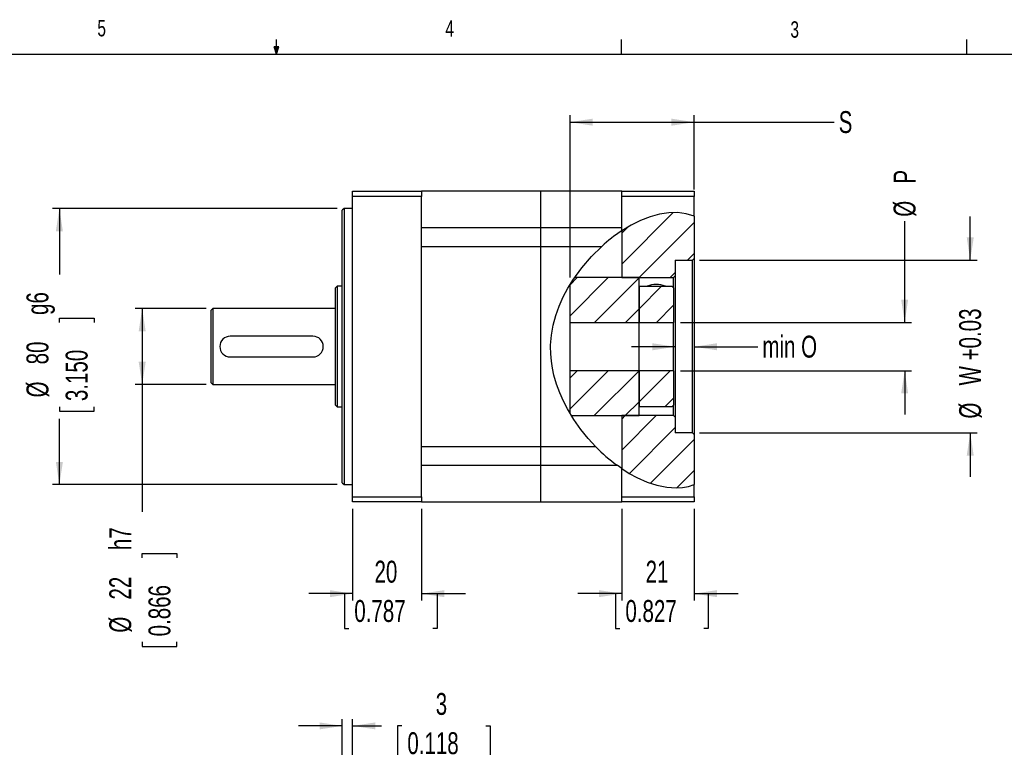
# Model space of a CAD drawing. Extents: x 11 to 421, y 5 to 275.
# Tile 3 of 5: x 179 to 321, y 170 to 275. Entities that reach past the tile are written whole.
import ezdxf
from ezdxf.enums import TextEntityAlignment as Align

# ---------------------------------------------------------------- set-up
doc = ezdxf.new("R2010")
doc.units = 0
doc.layers.get('0').update_dxf_attribs({"linetype": 'CONTINUOUS'})
doc.dimstyles.new('SLDDIMSTYLE0', dxfattribs={"dimtxt": 3.175, "dimasz": 3.302, "dimexe": 0, "dimexo": 0.0625, "dimgap": 0.79375, "dimtad": 0, "dimlfac": 2, "dimrnd": 1e-09, "dimzin": 12, "dimsah": 1, "dimcen": 0.09, "dimazin": 3, "dimtfac": 1, "dimtofl": 0, "dimtmove": 0, "dimatfit": 3})
doc.dimstyles.new('SLDDIMSTYLE1', dxfattribs={"dimtxt": 3.175, "dimasz": 3.302, "dimexe": 0, "dimexo": 0.0625, "dimgap": 0.79375, "dimtad": 0, "dimlfac": 2, "dimrnd": 1e-09, "dimzin": 12, "dimsah": 1, "dimcen": 0.09, "dimazin": 3, "dimtfac": 1, "dimtmove": 0, "dimatfit": 3})

# ---------------------------------------------------------------- blocks, each defined once
blk = doc.blocks.new('_D_4')
at = {"color": 7, "linetype": 'CONTINUOUS'}
for p, q in [((225.45, 173.03), (219.1, 173.03)), ((225.45, 161.28), (225.45, 174.03)), ((226.95, 164.03), (226.95, 174.03)), ((226.95, 173.03), (231.14, 173.03)), ((234.08, 173.03), (233.44, 173.03)), ((233.44, 173.03), (233.44, 167.99)), ((246.24, 173.03), (246.89, 173.03)), ((246.89, 173.03), (246.89, 167.99)), ((233.44, 167.99), (234.08, 167.99)), ((246.89, 167.99), (246.24, 167.99))]:
    blk.add_line(p, q, dxfattribs=at)
for points in [[(225.45, 173.03), (222.15, 173.54), (222.15, 172.53)], [(226.95, 173.03), (230.25, 172.53), (230.25, 173.54)]]:
    blk.add_solid(points, dxfattribs=at)
at = {"color": 7, "linetype": 'CONTINUOUS', "width": 0.7}
for s, height, p in [('3', 3.17, (238.99, 173.68, 0.05)), ('0.118', 3.175, (234.88, 167.99, 0.05))]:
    blk.add_text(s, height=height, dxfattribs=at).set_placement(p, align=Align.BOTTOM_LEFT)
blk = doc.blocks.new('_D_5')
at = {"color": 7, "linetype": 'CONTINUOUS'}
for p, q in [((226.95, 204.48), (226.95, 191.19)), ((236.95, 204.48), (236.95, 191.19)), ((226.95, 192.19), (220.6, 192.19)), ((226.39, 192.19), (225.75, 192.19)), ((225.75, 192.19), (225.75, 187.14)), ((236.95, 192.19), (243.3, 192.19)), ((238.55, 192.19), (239.2, 192.19)), ((239.2, 192.19), (239.2, 187.14)), ((225.75, 187.14), (226.39, 187.14)), ((239.2, 187.14), (238.55, 187.14))]:
    blk.add_line(p, q, dxfattribs=at)
for points in [[(226.95, 192.19), (223.65, 192.7), (223.65, 191.68)], [(236.95, 192.19), (240.25, 191.68), (240.25, 192.7)]]:
    blk.add_solid(points, dxfattribs=at)
at = {"color": 7, "linetype": 'CONTINUOUS', "width": 0.7}
for s, p in [('20', (230.12, 192.83, 0.05)), ('0.787', (227.19, 187.14, 0.05))]:
    blk.add_text(s, height=3.175, dxfattribs=at).set_placement(p, align=Align.BOTTOM_LEFT)
blk = doc.blocks.new('_D_6')
at = {"color": 7, "linetype": 'CONTINUOUS'}
for p, q in [((265.95, 204.48), (265.95, 191.19)), ((276.45, 204.48), (276.45, 191.19)), ((265.95, 192.19), (259.6, 192.19)), ((265.67, 192.19), (265.03, 192.19)), ((265.03, 192.19), (265.03, 187.14)), ((276.45, 192.19), (282.8, 192.19)), ((277.84, 192.19), (278.48, 192.19)), ((278.48, 192.19), (278.48, 187.14)), ((265.03, 187.14), (265.67, 187.14)), ((278.48, 187.14), (277.84, 187.14))]:
    blk.add_line(p, q, dxfattribs=at)
for points in [[(265.95, 192.19), (262.65, 192.7), (262.65, 191.68)], [(276.45, 192.19), (279.75, 191.68), (279.75, 192.7)]]:
    blk.add_solid(points, dxfattribs=at)
at = {"color": 7, "linetype": 'CONTINUOUS', "width": 0.7}
for s, p in [('21', (269.41, 192.83, 0.05)), ('0.827', (266.48, 187.14, 0.05))]:
    blk.add_text(s, height=3.175, dxfattribs=at).set_placement(p, align=Align.BOTTOM_LEFT)
blk = doc.blocks.new('_D_7')
at = {"color": 7, "linetype": 'CONTINUOUS'}
for p, q in [((258.45, 237.96), (258.45, 261.48)), ((276.45, 250.73), (276.45, 261.48)), ((258.45, 260.48), (276.45, 260.48)), ((276.45, 260.48), (296.75, 260.48))]:
    blk.add_line(p, q, dxfattribs=at)
for points in [[(258.45, 260.48), (261.75, 259.97), (261.75, 260.99)], [(276.45, 260.48), (273.15, 260.99), (273.15, 259.97)]]:
    blk.add_solid(points, dxfattribs=at)
at = {"color": 7, "linetype": 'CONTINUOUS', "width": 0.7}
blk.add_text('S', height=3.17, dxfattribs=at).set_placement((297.39, 257.96, 0.05), align=Align.BOTTOM_LEFT)
blk = doc.blocks.new('_D_8')
at = {"color": 7, "linetype": 'CONTINUOUS'}
for p, q in [((273.7, 227.95), (267.35, 227.95)), ((276.45, 227.95), (285.68, 227.95))]:
    blk.add_line(p, q, dxfattribs=at)
for points in [[(273.7, 227.95), (270.4, 228.46), (270.4, 227.44)], [(276.45, 227.95), (279.75, 227.44), (279.75, 228.46)]]:
    blk.add_solid(points, dxfattribs=at)
at = {"color": 7, "linetype": 'CONTINUOUS', "width": 0.7}
blk.add_text('min O', height=3.175, dxfattribs=at).set_placement((286.33, 225.43, 0.05), align=Align.BOTTOM_LEFT)
blk = doc.blocks.new('_D_9')
at = {"color": 7, "linetype": 'CONTINUOUS'}
for p, q in [((316.45, 240.49), (316.45, 246.84)), ((277.2, 240.49), (317.45, 240.49)), ((277.2, 215.47), (317.45, 215.47)), ((316.45, 215.47), (316.45, 209.12))]:
    blk.add_line(p, q, dxfattribs=at)
for points in [[(316.45, 240.49), (316.96, 243.79), (315.94, 243.79)], [(316.45, 215.47), (315.94, 212.17), (316.96, 212.17)]]:
    blk.add_solid(points, dxfattribs=at)
at = {"color": 7, "linetype": 'CONTINUOUS', "width": 0.7}
for s, p in [('W +0.03', (318.97, 222.34, 0.05)), ('%%c', (318.97, 217.55, 0.05))]:
    blk.add_text(s, height=3.175, rotation=90, dxfattribs=at).set_placement(p, align=Align.BOTTOM_LEFT)
blk = doc.blocks.new('_D_10')
at = {"color": 7, "linetype": 'CONTINUOUS'}
for p, q in [((205.7, 233.48), (195.45, 233.48)), ((196.45, 233.48), (196.45, 222.48)), ((205.7, 222.48), (195.45, 222.48)), ((196.45, 222.48), (196.45, 204.06)), ((196.45, 197.36), (196.45, 198.01)), ((196.45, 198.01), (201.49, 198.01)), ((201.49, 198.01), (201.49, 197.36)), ((196.45, 185.2), (196.45, 184.55)), ((196.45, 184.55), (201.49, 184.55)), ((201.49, 184.55), (201.49, 185.2))]:
    blk.add_line(p, q, dxfattribs=at)
for points in [[(196.45, 233.48), (195.94, 230.18), (196.96, 230.18)], [(196.45, 222.48), (196.96, 225.78), (195.94, 225.78)]]:
    blk.add_solid(points, dxfattribs=at)
at = {"color": 7, "linetype": 'CONTINUOUS', "width": 0.7}
for s, p in [('h7', (195.81, 198.49, 0.05)), ('22', (195.81, 191.33, 0.05)), ('0.866', (201.49, 186, 0.05)), ('%%c', (195.81, 186.54, 0.05))]:
    blk.add_text(s, height=3.175, rotation=90, dxfattribs=at).set_placement(p, align=Align.BOTTOM_LEFT)
blk = doc.blocks.new('_D_11')
at = {"color": 7, "linetype": 'CONTINUOUS'}
for p, q in [((224.7, 247.98), (183.45, 247.98)), ((184.45, 247.98), (184.45, 238.4)), ((184.45, 231.44), (184.45, 232.08)), ((184.45, 232.08), (189.49, 232.08)), ((189.49, 232.08), (189.49, 231.44)), ((184.45, 219.27), (184.45, 218.63)), ((184.45, 218.63), (189.49, 218.63)), ((189.49, 218.63), (189.49, 219.27)), ((184.45, 207.98), (184.45, 217.5)), ((224.7, 207.98), (183.45, 207.98))]:
    blk.add_line(p, q, dxfattribs=at)
for points in [[(184.45, 247.98), (183.94, 244.68), (184.96, 244.68)], [(184.45, 207.98), (184.96, 211.28), (183.94, 211.28)]]:
    blk.add_solid(points, dxfattribs=at)
at = {"color": 7, "linetype": 'CONTINUOUS', "width": 0.7}
for s, p in [('g6', (183.81, 232.56, 0.05)), ('80', (183.81, 225.4, 0.05)), ('3.150', (189.49, 220.08, 0.05)), ('%%c', (183.81, 220.61, 0.05))]:
    blk.add_text(s, height=3.175, rotation=90, dxfattribs=at).set_placement(p, align=Align.BOTTOM_LEFT)
blk = doc.blocks.new('_D_12')
at = {"color": 7, "linetype": 'CONTINUOUS'}
for p, q in [((306.95, 231.48), (306.95, 246.14)), ((274.45, 231.48), (307.95, 231.48)), ((274.45, 224.48), (307.95, 224.48)), ((306.95, 224.48), (306.95, 218.13))]:
    blk.add_line(p, q, dxfattribs=at)
for points in [[(306.95, 231.48), (307.45, 234.78), (306.44, 234.78)], [(306.95, 224.48), (306.44, 221.18), (307.45, 221.18)]]:
    blk.add_solid(points, dxfattribs=at)
at = {"color": 7, "linetype": 'CONTINUOUS', "width": 0.7}
for s, height, p in [('P', 3.17, (309.47, 251.58, 0.05)), ('%%c', 3.175, (309.47, 246.78, 0.05))]:
    blk.add_text(s, height=height, rotation=90, dxfattribs=at).set_placement(p, align=Align.BOTTOM_LEFT)

msp = doc.modelspace()

# ---------------------------------------------------------------- linework, layer by layer
at = {"color": 7, "linetype": 'CONTINUOUS'}
for p, q in [((215.9254, 270.3087), (215.5889, 271.3737)), ((216.2443, 271.3737), (215.5889, 271.3737)), ((215.7467, 271.3737), (215.9254, 270.3087)), ((215.9254, 270.3087), (215.9254, 272.4626)), ((215.9254, 270.3087), (216.2443, 271.3737)), ((216.0501, 271.3737), (215.9254, 270.3087)), ((265.9317, 270.3087), (265.9317, 272.4626)), ((315.9379, 270.3087), (315.9379, 272.4626)), ((15.9068, 270.3087), (415.9568, 270.3087)), ((226.949, 250.4807), (236.949, 250.4807)), ((226.949, 249.7307), (226.949, 250.4807)), ((236.949, 249.7307), (226.949, 249.7307)), ((226.949, 206.2307), (226.949, 249.7307)), ((254.199, 250.4807), (236.949, 250.4807)), ((236.949, 250.4807), (236.949, 249.7307)), ((236.949, 206.2307), (236.949, 249.7307)), ((265.949, 250.4807), (254.199, 250.4807)), ((254.199, 245.173), (254.199, 250.4807)), ((265.949, 250.4807), (276.449, 250.4807)), ((265.949, 249.7307), (265.949, 250.4807)), ((276.449, 249.7307), (265.949, 249.7307)), ((265.949, 244.7354), (265.949, 249.7307)), ((276.449, 250.4807), (276.449, 249.7307)), ((276.449, 246.876), (276.449, 249.7307)), ((225.699, 247.9807), (225.449, 247.7307)), ((225.449, 208.2307), (225.449, 247.7307)), ((226.949, 247.9807), (225.699, 247.9807)), ((225.699, 247.9807), (225.699, 207.9807)), ((273.4011, 247.3834), (265.949, 239.9314)), ((276.449, 246.876), (276.449, 240.7382)), ((276.449, 245.9413), (268.4885, 237.9807)), ((254.199, 245.173), (236.949, 245.173)), ((254.199, 242.4954), (254.199, 245.173)), ((265.949, 245.173), (254.199, 245.173)), ((266.7717, 245.2441), (265.949, 244.4215)), ((265.949, 244.7354), (265.949, 237.9807)), ((236.949, 242.4954), (254.199, 242.4954)), ((254.199, 213.466), (254.199, 242.4954)), ((254.199, 242.4954), (263.0444, 242.4954)), ((276.449, 241.4511), (275.4861, 240.4882)), ((273.699, 240.4882), (276.199, 240.4882)), ((273.699, 240.4882), (273.699, 238.2307)), ((276.449, 240.7382), (276.199, 240.4882)), ((276.199, 215.4732), (276.199, 240.4882)), ((276.449, 240.7382), (276.449, 215.2232)), ((273.699, 238.7011), (272.9786, 237.9807)), ((259.5083, 237.9807), (258.449, 236.9215)), ((263.9984, 237.9807), (258.449, 232.4314)), ((258.449, 231.4807), (258.449, 236.9633)), ((268.449, 237.9807), (259.1026, 237.9807)), ((268.449, 237.9413), (261.9885, 231.4807)), ((265.949, 237.9807), (273.449, 237.9807)), ((268.449, 231.4807), (268.449, 237.9807)), ((273.699, 238.2307), (273.449, 237.9807)), ((273.449, 236.4807), (273.449, 237.9807)), ((273.699, 238.2307), (273.699, 217.7307)), ((224.699, 236.7307), (224.449, 236.4807)), ((224.449, 219.4807), (224.449, 236.4807)), ((225.449, 236.7307), (224.699, 236.7307)), ((224.699, 236.7307), (224.699, 219.2307)), ((271.7286, 236.7307), (268.449, 233.4511)), ((268.449, 236.7307), (273.199, 236.7307)), ((268.449, 236.7307), (268.449, 231.4807)), ((273.199, 236.7307), (273.449, 236.4807)), ((273.449, 236.4807), (273.449, 231.4807)), ((206.699, 233.4807), (206.449, 233.2307)), ((206.449, 222.7307), (206.449, 233.2307)), ((224.449, 233.4807), (206.699, 233.4807)), ((206.699, 233.4807), (206.699, 222.4807)), ((268.449, 233.4511), (266.4786, 231.4807)), ((273.449, 233.961), (270.9688, 231.4807)), ((258.449, 231.4807), (268.449, 231.4807)), ((258.449, 224.4807), (258.449, 231.4807)), ((268.449, 231.4807), (273.449, 231.4807)), ((268.449, 224.4807), (268.449, 231.4807)), ((273.449, 224.4807), (273.449, 231.4807)), ((221.199, 229.4807), (209.199, 229.4807)), ((209.199, 226.4807), (221.199, 226.4807)), ((259.4786, 224.4807), (258.449, 223.4511)), ((263.9688, 224.4807), (258.449, 218.961)), ((268.449, 224.4807), (258.449, 224.4807)), ((258.449, 218.3058), (258.449, 224.4807)), ((268.449, 224.4709), (261.9589, 217.9807)), ((268.4589, 224.4807), (268.449, 224.4709)), ((272.949, 224.4807), (268.449, 219.9807)), ((273.449, 224.4807), (268.449, 224.4807)), ((268.449, 224.4807), (268.449, 219.2307)), ((268.449, 217.9807), (268.449, 224.4807)), ((273.449, 224.4807), (273.449, 219.4807)), ((206.449, 222.7307), (206.699, 222.4807)), ((206.699, 222.4807), (224.449, 222.4807)), ((268.449, 219.9807), (266.449, 217.9807)), ((273.449, 220.4906), (272.1892, 219.2307)), ((224.449, 219.4807), (224.699, 219.2307)), ((224.699, 219.2307), (225.449, 219.2307)), ((273.199, 219.2307), (268.449, 219.2307)), ((273.449, 219.4807), (273.199, 219.2307)), ((273.449, 217.9807), (273.449, 219.4807)), ((258.6451, 217.9807), (268.449, 217.9807)), ((266.449, 217.9807), (265.949, 217.4807)), ((270.9392, 217.9807), (265.949, 212.9906)), ((273.449, 217.9807), (265.949, 217.9807)), ((265.949, 217.9807), (265.949, 210.3043)), ((273.449, 217.9807), (273.699, 217.7307)), ((273.699, 217.7307), (273.699, 215.4732)), ((273.699, 216.2505), (267.0546, 209.606)), ((276.199, 215.4732), (273.699, 215.4732)), ((276.199, 215.4732), (276.449, 215.2232)), ((276.449, 214.5104), (270.1108, 208.1721)), ((276.449, 215.2232), (276.449, 207.9846)), ((254.199, 213.466), (236.949, 213.466)), ((254.199, 210.7885), (254.199, 213.466)), ((262.1787, 213.466), (254.199, 213.466)), ((236.949, 210.7885), (254.199, 210.7885)), ((254.199, 205.4807), (254.199, 210.7885)), ((254.199, 210.7885), (265.2604, 210.7885)), ((265.949, 210.3043), (265.2604, 210.7885)), ((265.949, 206.2307), (265.949, 210.3043)), ((276.449, 210.0202), (273.9323, 207.5035)), ((225.449, 208.2307), (225.699, 207.9807)), ((225.699, 207.9807), (226.949, 207.9807)), ((276.449, 206.2307), (276.449, 207.9846)), ((226.949, 206.2307), (236.949, 206.2307)), ((226.949, 205.4807), (226.949, 206.2307)), ((236.949, 205.4807), (226.949, 205.4807)), ((236.949, 206.2307), (236.949, 205.4807)), ((236.949, 205.4807), (254.199, 205.4807)), ((254.199, 205.4807), (265.949, 205.4807)), ((265.949, 206.2307), (276.449, 206.2307)), ((265.949, 205.4807), (265.949, 206.2307)), ((276.449, 205.4807), (265.949, 205.4807)), ((276.449, 206.2307), (276.449, 205.4807))]:
    msp.add_line(p, q, dxfattribs=at)
at = {"color": 7, "linetype": 'CONTINUOUS', "flags": 128}
for points in [[(276.449, 246.876), (275.2806, 247.225), (274.0437, 247.3777), (272.752, 247.344), (271.4191, 247.1342), (270.0587, 246.7583), (268.6845, 246.2265), (267.31, 245.5488), (265.949, 244.7354)], [(255.6367, 227.9807), (255.6417, 228.179), (255.7618, 229.6342), (256.0171, 231.0704), (256.391, 232.4647), (256.8812, 233.8388), (257.4664, 235.1605), (258.1316, 236.4231), (258.8621, 237.6197), (260.1421, 239.3995), (261.5442, 241.0262), (263.0444, 242.4954)], [(262.1787, 213.466), (261.0691, 214.6728), (260.0164, 215.9747), (259.0099, 217.4045), (258.0888, 218.9358), (257.5, 220.0783), (256.972, 221.2702), (256.5049, 222.5398), (256.1244, 223.8548), (255.9065, 224.8527), (255.7489, 225.8679), (255.6558, 226.9213), (255.6367, 227.9807)], [(265.949, 210.3043), (267.0462, 209.611), (268.1539, 209.0061), (269.6086, 208.357), (271.0532, 207.8816), (272.4713, 207.5926), (273.847, 207.5023), (274.748, 207.5606), (275.617, 207.72), (276.449, 207.9846)]]:
    msp.add_lwpolyline(points, dxfattribs=at)
at = {"color": 7, "linetype": 'CONTINUOUS'}
for centre, radius, start, end in [((278.9331, 224.8956), 23.7109, 123.20242, 132.074901), ((270.9475, 233.3738), 3.6079, 68.505817, 111.494183), ((209.199, 227.9807), 1.5, 90, 270), ((221.199, 227.9807), 1.5, 270, 90), ((280.1303, 231.0152), 25.1045, 224.350481, 233.678063)]:
    msp.add_arc(centre, radius, start, end, dxfattribs=at)

# ---------------------------------------------------------------- texts
at = {"color": 7, "linetype": 'CONTINUOUS', "width": 0.7}
for s, p in [('5', (189.9588, 272.1974)), ('4', (240.3932, 272.1561)), ('3', (290.3913, 272.0003))]:
    msp.add_text(s, height=2.3813, dxfattribs=at).set_placement(p, align=Align.BOTTOM_LEFT)

# ---------------------------------------------------------------- dimensions: what is measured, and where the dimension line sits
at = {"color": 7, "linetype": 'CONTINUOUS'}
for base, p1, p2, text, dimstyle, picture, middle in [((276.449, 260.4807), (258.449, 236.9633), (276.449, 249.7307), 'S', 'SLDDIMSTYLE0', '_D_7', (298.449, 260.4807)), ((276.449, 227.9502), (273.699, 215.4732), (276.449, 205.4807), 'min O', 'SLDDIMSTYLE1', '_D_8', (292.449, 227.9502))]:
    dim = msp.add_linear_dim(base=base, p1=p1, p2=p2, text=text, dimstyle=dimstyle, dxfattribs=at)
    dim.commit()
    dim.dimension.update_dxf_attribs({"geometry": picture, "text_midpoint": middle, "dimtype": 160})
for base, p1, p2, text, dimstyle, picture, middle in [((306.9467, 231.4807), (273.449, 224.4807), (273.449, 231.4807), '%%cP', 'SLDDIMSTYLE1', '_D_12', (306.9467, 250.4314)), ((184.449, 207.9807), (225.699, 247.9807), (225.699, 207.9807), '%%c<>g6', 'SLDDIMSTYLE0', '_D_11', (184.449, 227.9502)), ((316.449, 215.4732), (276.199, 240.4882), (276.199, 215.4732), '%%cW +0.03', 'SLDDIMSTYLE1', '_D_9', (316.449, 227.9502)), ((196.449, 233.4807), (206.699, 222.4807), (206.699, 233.4807), '%%c<>h7', 'SLDDIMSTYLE0', '_D_10', (196.449, 193.7434))]:
    dim = msp.add_linear_dim(base=base, p1=p1, p2=p2, angle=90, text=text, dimstyle=dimstyle, dxfattribs=at)
    dim.commit()
    dim.dimension.update_dxf_attribs({"geometry": picture, "text_midpoint": middle, "dimtype": 160})
for base, p1, p2, picture, middle in [((226.949, 192.189), (236.949, 205.4807), (226.949, 205.4807), '_D_5', (232.4706, 192.189)), ((265.949, 192.189), (276.449, 205.4807), (265.949, 205.4807), '_D_6', (271.7546, 192.189)), ((226.949, 173.0342), (225.449, 160.2842), (226.949, 163.0342), '_D_4', (240.1613, 173.0342))]:
    dim = msp.add_linear_dim(base=base, p1=p1, p2=p2, dimstyle='SLDDIMSTYLE1', dxfattribs=at)
    dim.commit()
    dim.dimension.update_dxf_attribs({"geometry": picture, "text_midpoint": middle, "dimtype": 160})

doc.saveas('drawing.dxf')
